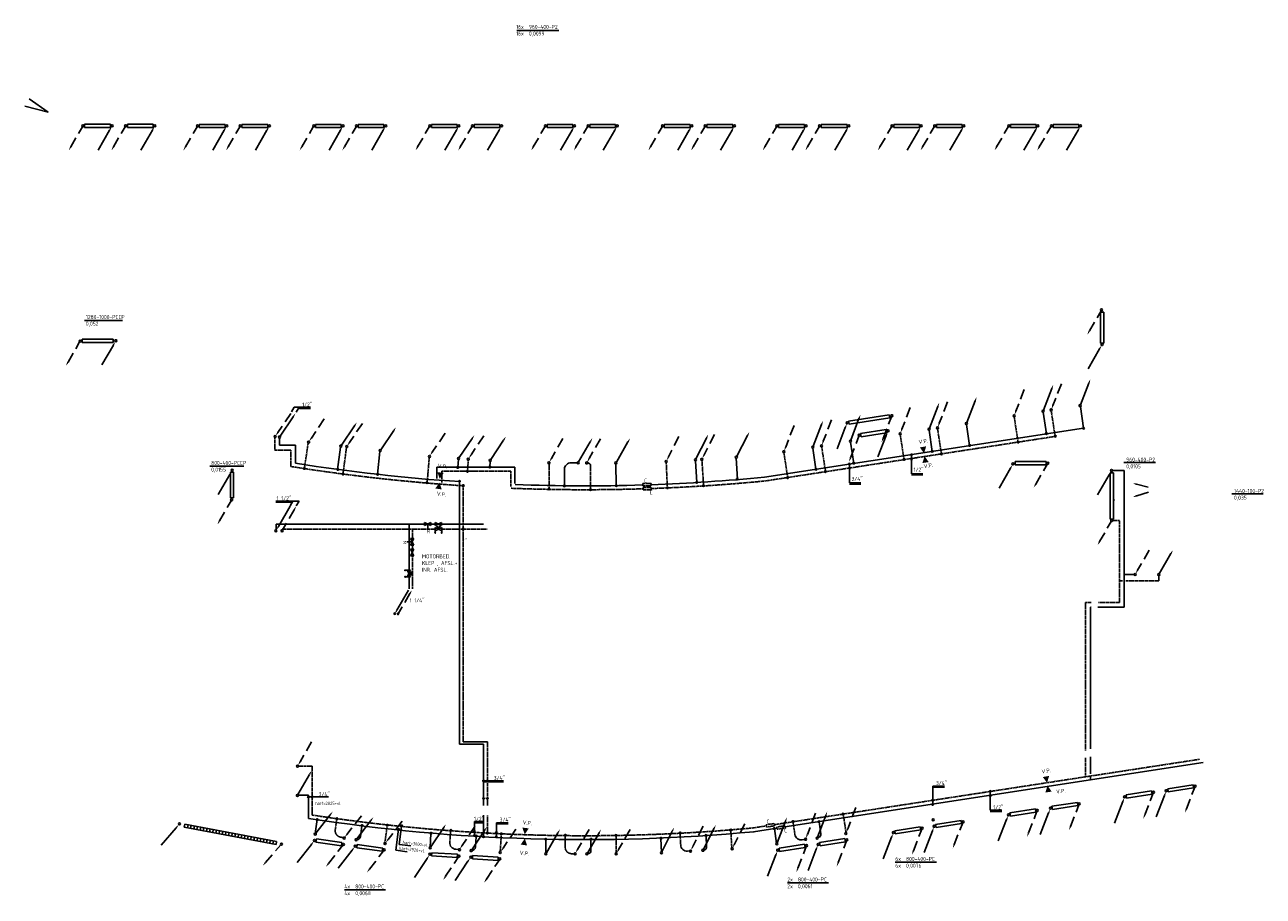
# Model space of a CAD drawing. Extents: x -132501 to 411300, y -42818 to 427495.
# Tile 210 of 256: x 199037 to 237503, y 10881 to 37955. Entities that reach past the tile are written whole.
import ezdxf
from ezdxf.enums import TextEntityAlignment as Align

# ---------------------------------------------------------------- set-up
doc = ezdxf.new("R2010")
doc.units = 0
doc.header["$LTSCALE"] = 50
doc.linetypes.add('DASHED', pattern=[0.75, 0.5, -0.25])
doc.linetypes.add('HIDDEN', pattern=[9.525, 6.35, -3.175])
doc.layers.get('0').update_dxf_attribs({"linetype": 'CONTINUOUS'})
for name, color, linetype in [('54GA', 3, 'CONTINUOUS'), ('56WD', 1, 'CONTINUOUS'), ('57LB', 6, 'CONTINUOUS')]:
    doc.layers.add(name, color=color, linetype=linetype)
doc.styles.add('ISO18', font='iso', dxfattribs={"width": 0.9, "height": 100})
doc.styles.add('ISO25', font='ISO', dxfattribs={"width": 0.9, "height": 125})
doc.styles.add('VU', font='iso', dxfattribs={"height": 0.2})

# ---------------------------------------------------------------- blocks, each defined once
blk = doc.blocks.new('CIRC1MM')
at = {"color": 2, "linetype": 'Continuous'}
for p, q in [((-0.5, 0), (0.5, 0)), ((-0.49, 0.1), (0.49, 0.1)), ((-0.46, 0.2), (0.46, 0.2)), ((-0.4, 0.3), (0.4, 0.3)), ((-0.3, 0.4), (0.3, 0.4)), ((-0.49, -0.1), (0.49, -0.1)), ((-0.46, -0.2), (0.46, -0.2)), ((-0.4, -0.3), (0.4, -0.3)), ((-0.3, -0.4), (0.3, -0.4))]:
    blk.add_line(p, q, dxfattribs=at)
blk.add_circle((0, 0), 0.5, dxfattribs=at)
blk = doc.blocks.new('AFSL')
at = {"color": 2, "linetype": 'Continuous'}
for p, q in [((2.5, 5), (-2.5, -5)), ((-2.5, 5), (2.5, 5)), ((2.5, -5), (-2.5, 5)), ((-2.5, -5), (2.5, -5))]:
    blk.add_line(p, q, dxfattribs=at)
blk = doc.blocks.new('AFSLIH')
at = {"color": 2, "linetype": 'Continuous'}
for p, q in [((2.5, -5), (-2.5, 5)), ((-2.5, 5), (2.5, 5)), ((2.5, 5), (-2.5, -5)), ((0, 0), (-2.5, 0)), ((0, 5), (5, 5)), ((5.1, 5.4), (5.1, 4.6)), ((5.2, 5.5), (5.2, 4.5)), ((5.4, 5.6), (5.4, 4.4)), ((5.5, 5.6), (5.5, 4.4)), ((5.6, 5.6), (5.6, 4.4)), ((5.8, 5.6), (5.8, 4.4)), ((5.9, 5.6), (5.9, 4.4)), ((6, 5.5), (6, 4.5)), ((6.1, 5.4), (6.1, 4.6)), ((-2.5, -5), (2.5, -5)), ((0, -5), (5, -5)), ((5.1, -4.6), (5.1, -5.4)), ((5.2, -4.5), (5.2, -5.5)), ((5.4, -4.4), (5.4, -5.6)), ((5.5, -4.4), (5.5, -5.6)), ((5.6, -4.4), (5.6, -5.6)), ((5.8, -4.4), (5.8, -5.6)), ((5.9, -4.4), (5.9, -5.6)), ((6, -4.5), (6, -5.5)), ((6.1, -4.6), (6.1, -5.4))]:
    blk.add_line(p, q, dxfattribs=at)
for centre in [(5.6, 5), (5.6, -5)]:
    blk.add_circle(centre, 0.625, dxfattribs=at)
blk.add_arc((-5, 0), 2.5, 270, 90, dxfattribs=at)
at = {"color": 2, "linetype": 'Continuous', "style": 'VU'}
blk.add_text('H', height=2.5, dxfattribs=at).set_placement((-5, 0), align=Align.MIDDLE)
blk = doc.blocks.new('CVR2')
at = {"color": 2, "linetype": 'HIDDEN'}
blk.add_line((-376, -653), (-15, -28), dxfattribs=at)
at = {"color": 2, "linetype": 'Continuous'}
blk.add_circle((0, 0), 31.2, dxfattribs=at)
blk.add_solid([(-356, -668), (-399, -643), (-440, -764)], dxfattribs=at)
blk = doc.blocks.new('CVR3')
at = {"color": 2, "linetype": 'HIDDEN'}
blk.add_line((434, 754), (77, 135), dxfattribs=at)
at = {"color": 2, "linetype": 'Continuous'}
blk.add_circle((0, 0), 31.2, dxfattribs=at)
blk.add_solid([(98, 122), (55, 147), (14, 27)], dxfattribs=at)
blk = doc.blocks.new('CV2')
at = {"color": 2, "linetype": 'Continuous'}
blk.add_line((376, 653), (15, 28), dxfattribs=at)
blk.add_circle((0, 0), 31.2, dxfattribs=at)
blk.add_solid([(356, 668), (399, 643), (440, 764)], dxfattribs=at)
blk = doc.blocks.new('CV3')
at = {"color": 2, "linetype": 'Continuous'}
blk.add_line((-434, -754), (-77, -135), dxfattribs=at)
blk.add_circle((0, 0), 31.2, dxfattribs=at)
blk.add_solid([(-98, -122), (-55, -147), (-14, -27)], dxfattribs=at)
blk = doc.blocks.new('RADO800')
at = {"color": 3, "linetype": 'Continuous'}
for p, q in [((54, 52), (854, 52)), ((54, -48), (54, 52)), ((854, 52), (854, -48)), ((854, -48), (54, -48))]:
    blk.add_line(p, q, dxfattribs=at)
at = {"linetype": 'Continuous'}
for name, p in [('CV2', (0, 200)), ('CVR3', (907, 200)), ('CV3', (0, 0)), ('CVR2', (907, 0))]:
    blk.add_blockref(name, p, dxfattribs=at)
blk = doc.blocks.new('RADIATOR')
at = {"layer": '56WD', "color": 3, "linetype": 'Continuous'}
for p, q in [((734, -228), (734, -128)), ((734, -128), (1534, -128)), ((1534, -228), (734, -228)), ((1534, -128), (1534, -228)), ((2060, -128), (2860, -128)), ((2060, -228), (2060, -128)), ((2860, -228), (2060, -228)), ((2860, -128), (2860, -228))]:
    blk.add_line(p, q, dxfattribs=at)
at = {"layer": '56WD', "linetype": 'Continuous'}
for name, p in [('CVR2', (681, -175)), ('CV3', (1588, -175)), ('CVR2', (2007, -175)), ('CV3', (2914, -175))]:
    blk.add_blockref(name, p, dxfattribs=at)
blk = doc.blocks.new('RAD1280')
at = {"color": 3, "linetype": 'Continuous'}
for p, q in [((-578, 101), (702, 101)), ((-578, 1), (-578, 101)), ((702, 1), (-578, 1)), ((702, 101), (702, 1))]:
    blk.add_line(p, q, dxfattribs=at)
at = {"linetype": 'Continuous'}
for name, p in [('CV3', (-630, 54)), ('CVR2', (776, 57))]:
    blk.add_blockref(name, p, dxfattribs=at)

msp = doc.modelspace()

# ---------------------------------------------------------------- linework, layer by layer
at = {"color": 3, "linetype": 'Continuous'}
for p, q in [((234536.7758, 14220.368), (235326.8445, 14346.032)), ((235342.5525, 14247.2734), (234552.4838, 14121.6094)), ((235326.8445, 14346.032), (235342.5525, 14247.2734)), ((233243.0076, 14027.0581), (234033.0763, 14152.7221)), ((233258.7156, 13928.2995), (233243.0076, 14027.0581)), ((234048.7843, 14053.9635), (233258.7156, 13928.2995)), ((234033.0763, 14152.7221), (234048.7843, 14053.9635)), ((234552.4838, 14121.6094), (234536.7758, 14220.368)), ((229635.0691, 13471.0923), (230425.7262, 13592.9994)), ((229650.3075, 13372.2602), (229635.0691, 13471.0923)), ((230440.9646, 13494.1673), (229650.3075, 13372.2602)), ((230425.7262, 13592.9994), (230440.9646, 13494.1673)), ((230939.5484, 13674.6535), (231730.2055, 13796.5607)), ((230954.7868, 13575.8214), (230939.5484, 13674.6535)), ((231745.4439, 13697.7285), (230954.7868, 13575.8214)), ((231730.2055, 13796.5607), (231745.4439, 13697.7285)), ((227328.0498, 13113.5652), (228118.7423, 13235.2428)), ((227343.2595, 13014.7287), (227328.0498, 13113.5652)), ((228133.952, 13136.4062), (227343.2595, 13014.7287)), ((228118.7423, 13235.2428), (228133.952, 13136.4062)), ((226060.4535, 12918.1135), (226851.1459, 13039.7911)), ((226075.6631, 12819.277), (226060.4535, 12918.1135)), ((226866.3556, 12940.9545), (226075.6631, 12819.277)), ((226851.1459, 13039.7911), (226866.3556, 12940.9545))]:
    msp.add_line(p, q, dxfattribs=at)
at = {"color": 2, "linetype": 'Continuous'}
msp.add_circle((227252.0993, 13251.3298), 31.25, dxfattribs=at)
at = {"layer": '54GA', "color": 1, "linetype": 'Continuous'}
for p, q in [((214324.2696, 37777.5266), (215624.2696, 37777.5266)), ((200894.006, 28766.5767), (202074.1235, 28766.5767)), ((204788.6133, 24244.3747), (205841.352, 24244.3747)), ((233177.9938, 24353.4007), (234156.3866, 24353.4007)), ((236524.8881, 23379.3306), (237503.2809, 23379.3306))]:
    msp.add_line(p, q, dxfattribs=at)
at = {"layer": '56WD', "color": 3, "linetype": 'Continuous'}
for p, q in [((199764.9696, 35242.9492), (199037.3255, 35421.9292)), ((200896.9267, 34864.2179), (201696.9267, 34864.2179)), ((200896.9267, 34764.2179), (200896.9267, 34864.2179)), ((201696.9267, 34764.2179), (200896.9267, 34764.2179)), ((201696.9267, 34864.2179), (201696.9267, 34764.2179)), ((202223.2586, 34764.2179), (202223.2586, 34864.2179)), ((202223.2586, 34864.2179), (203023.2586, 34864.2179)), ((203023.2586, 34764.2179), (202223.2586, 34764.2179)), ((203023.2586, 34864.2179), (203023.2586, 34764.2179)), ((232448.5874, 28067.4095), (232448.5874, 29027.4095)), ((232448.5874, 29027.4095), (232548.5874, 29027.4095)), ((232548.5874, 29027.4095), (232548.5874, 28067.4095)), ((200821.4062, 28187.9511), (201781.4062, 28187.9511)), ((200821.4062, 28087.9511), (200821.4062, 28187.9511)), ((201781.4062, 28087.9511), (200821.4062, 28087.9511)), ((201781.4062, 28187.9511), (201781.4062, 28087.9511)), ((232548.5874, 28067.4095), (232448.5874, 28067.4095)), ((224998.7621, 25256.4557), (225789.1914, 25379.8311)), ((225014.184, 25157.652), (224998.7621, 25256.4557)), ((225804.6133, 25281.0274), (225014.184, 25157.652)), ((225789.1914, 25379.8311), (225804.6133, 25281.0274)), ((229797.3209, 24387.0994), (230757.3209, 24387.0994)), ((229797.3209, 24287.0994), (229797.3209, 24387.0994)), ((230757.3209, 24287.0994), (229797.3209, 24287.0994)), ((230757.3209, 24287.0994), (230740.9958, 24287.0994)), ((230746.9435, 24387.0994), (230757.3209, 24387.0994)), ((230757.3209, 24387.0994), (230757.3209, 24287.0994)), ((205423.8345, 23256.4656), (205423.8345, 24056.4656)), ((205423.8345, 24056.4656), (205523.8345, 24056.4656)), ((205523.8345, 24056.4656), (205523.8345, 23256.4656)), ((232750.9802, 22596.8822), (232750.9802, 24036.8822)), ((232750.9802, 24036.8822), (232850.9802, 24036.8822)), ((232850.9802, 24036.8822), (232850.9802, 22596.8822)), ((205523.8345, 23256.4656), (205423.8345, 23256.4656)), ((232850.9802, 22596.8822), (232750.9802, 22596.8822)), ((232850.9802, 22607.2595), (232850.9802, 22596.8822)), ((204009.6565, 13122.9763), (203991.0864, 13024.7157)), ((206859.2148, 12584.4435), (204009.6565, 13122.9763)), ((204107.9171, 13104.4062), (204089.347, 13006.1456)), ((204206.1778, 13085.8362), (204187.6077, 12987.5755)), ((203991.0864, 13024.7157), (206840.6447, 12486.1829)), ((204304.4384, 13067.2661), (204285.8683, 12969.0054)), ((204402.699, 13048.696), (204384.1289, 12950.4353)), ((204402.699, 13048.696), (204384.1289, 12950.4353)), ((204500.9596, 13030.1259), (204482.3895, 12931.8652)), ((204599.2203, 13011.5558), (204580.6502, 12913.2951)), ((204697.4809, 12992.9857), (204678.9108, 12894.725)), ((204795.7415, 12974.4156), (204777.1714, 12876.1549)), ((204894.0022, 12955.8455), (204875.4321, 12857.5848)), ((204992.2628, 12937.2754), (204973.6927, 12839.0147)), ((205090.5234, 12918.7053), (205071.9533, 12820.4447)), ((205188.7841, 12900.1352), (205170.214, 12801.8746)), ((205287.0447, 12881.5651), (205268.4746, 12783.3045)), ((205385.3053, 12862.995), (205366.7352, 12764.7344)), ((205483.566, 12844.4249), (205464.9959, 12746.1643)), ((205581.8266, 12825.8548), (205563.2565, 12727.5942)), ((205680.0872, 12807.2847), (205661.5171, 12709.0241)), ((205778.3478, 12788.7146), (205759.7777, 12690.454)), ((205876.6085, 12770.1445), (205858.0384, 12671.8839)), ((205974.8691, 12751.5744), (205956.299, 12653.3138)), ((206073.1297, 12733.0043), (206054.5596, 12634.7437)), ((206171.3904, 12714.4342), (206152.8203, 12616.1736)), ((206269.651, 12695.8641), (206251.0809, 12597.6035)), ((206367.9116, 12677.294), (206349.3415, 12579.0334)), ((206466.1723, 12658.7239), (206447.6022, 12560.4633)), ((206564.4329, 12640.1538), (206545.8628, 12541.8932)), ((206662.6935, 12621.5837), (206644.1234, 12523.3231)), ((206760.9541, 12603.0136), (206742.3841, 12504.753)), ((206840.6447, 12486.1829), (206859.2148, 12584.4435))]:
    msp.add_line(p, q, dxfattribs=at)
at = {"layer": '56WD', "color": 1, "linetype": 'Continuous'}
for p, q in [((207408.4845, 26069.892), (207321.8546, 25926.0801)), ((207907.1856, 26069.892), (207408.4845, 26069.892)), ((207559.9504, 26069.892), (207470.6518, 25921.65)), ((207907.1856, 26034.892), (207571.443, 26034.892)), ((224650.5398, 24294.8828), (224650.5398, 23721.0778)), ((226576.6649, 24581.0298), (226576.6649, 24007.2248)), ((226576.6649, 24007.2248), (226933.9367, 24007.2248)), ((226576.6649, 23972.2248), (226933.9367, 23972.2248)), ((224650.5398, 23721.0778), (225007.8117, 23721.0778)), ((224650.5398, 23686.0778), (225007.8117, 23686.0778)), ((207558.3653, 23157.4493), (206838.9422, 23157.4493)), ((207346.9518, 23122.4493), (206838.9422, 23122.4493)), ((207368.0352, 23157.4493), (207281.4053, 23013.6374)), ((207558.3653, 23157.4493), (207469.0667, 23009.2072)), ((213911.3017, 14469.3656), (213269.4073, 14469.3656)), ((213911.3017, 14434.3656), (213269.4073, 14434.3656)), ((227239.0931, 14303.5119), (227601.9852, 14303.5119)), ((227239.0931, 14303.5119), (227239.0931, 13735.7377)), ((227239.0931, 14268.5119), (227601.9852, 14268.5119)), ((208474.0762, 13968.0894), (207832.1818, 13968.0894)), ((229026.3194, 14125.8511), (229026.3194, 13552.0461)), ((229026.3194, 13552.0461), (229383.5912, 13552.0461)), ((229026.3194, 13517.0461), (229383.5912, 13517.0461)), ((213008.5618, 13198.0556), (213008.5618, 12769.4418)), ((213008.5618, 13198.0556), (213257.3022, 13198.0556)), ((213008.5618, 13163.0556), (213257.3022, 13163.0556)), ((213688.8648, 13164.6571), (213688.8648, 12736.0433)), ((213688.8648, 13164.6571), (214051.7569, 13164.6571)), ((213688.8648, 13129.6571), (214051.7569, 13129.6571)), ((210640.0886, 12965.9251), (210561.3131, 12308.1761)), ((210738.0407, 13055.7535), (210669.8063, 12486.02)), ((210669.8063, 12486.02), (211024.5431, 12443.5348)), ((210561.3131, 12308.1761), (210916.0499, 12265.6909)), ((226075.6796, 11939.5851), (227355.6731, 11939.5851)), ((222723.3366, 11299.3171), (224003.3302, 11299.3171)), ((208964.1694, 11082.9738), (210244.1629, 11082.9738))]:
    msp.add_line(p, q, dxfattribs=at)
at = {"layer": '56WD', "linetype": 'DASHED'}
for p, q in [((229767.9165, 25779.0099), (229889.3077, 24988.9999)), ((230918.7919, 25957.4402), (231040.4216, 25165.8774)), ((227388.8459, 25398.3586), (227507.9721, 24623.0892)), ((206806.9116, 25127.7393), (206806.9116, 24739.8323)), ((231040.4216, 25165.8774), (222030.154, 23781.3801)), ((226229.049, 25219.9283), (226348.1424, 24444.8724)), ((206806.9116, 24739.8323), (207299.2606, 24739.8323)), ((207299.2606, 24739.8323), (207299.2606, 24232.5905)), ((207838.8334, 24952.2829), (207719.6949, 24167.21)), ((209028.3687, 24815.4863), (208921.7048, 23997.6402)), ((222615.8356, 24660.8467), (222734.346, 23889.5847)), ((223790.5017, 24839.277), (223908.7019, 24070.0335)), ((211600.7388, 24509.181), (211533.7001, 23716.944)), ((212811.0909, 24428.8874), (212789.1897, 24082.9492)), ((215322.0612, 24315.8815), (215321.1791, 23545.5042)), ((216613.5706, 24246.3468), (216611.2073, 23541.9424)), ((218960.9884, 24363.4629), (218996.274, 23567.1682)), ((220070.2301, 24422.9397), (220121.3667, 23630.8344)), ((214135.9696, 24082.9492), (211985.9696, 24082.9492)), ((211985.9696, 24082.9492), (211985.9696, 23732.9492)), ((214135.9696, 23607.9492), (214135.9696, 24082.9492)), ((212656.8198, 22282.9492), (212656.8198, 23588.9192)), ((212656.8198, 15682.9492), (212656.8198, 22332.9492)), ((233035.9696, 22557.9492), (232810.9696, 22557.9492)), ((233035.9696, 20007.9492), (233035.9696, 22557.9492)), ((207032.2044, 22265.5662), (207032.2044, 22289.4033)), ((207032.2044, 22289.4033), (211788.0906, 22289.4033)), ((211077.3433, 20435.0226), (211077.3433, 22257.9492)), ((211987.3378, 22289.4033), (213406.8198, 22289.4033)), ((234259.6907, 20840.1673), (234259.6907, 20682.9492)), ((233135.9696, 20682.9492), (233035.9696, 20682.9492)), ((234259.6907, 20682.9492), (233235.9696, 20682.9492)), ((231985.9696, 20007.9492), (232160.9696, 20007.9492)), ((231985.9696, 15407.9492), (231985.9696, 20007.9492)), ((232385.9696, 20007.9492), (233035.9696, 20007.9492)), ((213406.8198, 13922.3169), (213406.8198, 15632.9492)), ((235519.2068, 15134.736), (222312.7432, 13104.3482)), ((231985.9696, 14591.5292), (231985.9696, 15182.9492)), ((207541.4496, 14924.5004), (207967.6696, 14924.5004)), ((207967.6696, 13402.3027), (207967.6696, 14924.5004)), ((208681.5054, 12941.9634), (208732.1073, 13294.2925)), ((213405.8586, 13389.9999), (213405.8586, 12842.8136)), ((222956.0348, 12800.8006), (222897.8614, 13194.3054)), ((224548.465, 12838.5141), (224458, 13434.1642)), ((208851.5123, 12715.4952), (208955.4216, 12700.8237)), ((210218.4705, 12523.6398), (210295.338, 13074.3124)), ((212239.254, 12553.8378), (212263.749, 12908.9383)), ((213802.8719, 12249.9374), (213838.9418, 12804.7779)), ((215821.9932, 12404.198), (215823.8079, 12760.1377)), ((217401.8001, 12200.5646), (217402.4367, 12756.5759)), ((219409.7258, 12472.9957), (219389.8897, 12828.3868)), ((220998.9929, 12365.8198), (220965.8129, 12920.8406)), ((222064.9023, 13066.2446), (221656.2196, 13003.4129)), ((216021.4464, 12203.1791), (216126.386, 12202.8935))]:
    msp.add_line(p, q, dxfattribs=at)
at = {"layer": '56WD', "linetype": 'Continuous'}
for p, q in [((230668.9895, 25918.7803), (230772.3528, 25246.095)), ((231822.8387, 26091.2629), (231925.4792, 25423.2818)), ((228283.9712, 25535.1552), (228384.7603, 24879.2229)), ((206949.6558, 25112.8702), (206949.6558, 24889.8323)), ((227124.1743, 25359.6987), (227225.377, 24701.0747)), ((206949.6558, 24889.8323), (207449.2606, 24889.8323)), ((207449.2606, 24889.8323), (207449.2606, 24330.3674)), ((208846.9646, 24836.3032), (208754.002, 24140.8257)), ((210069.2121, 24696.5328), (209990.0948, 23989.1095)), ((223510.9609, 24797.6433), (223611.1342, 24145.7183)), ((224685.627, 24984.9951), (224786.8294, 24326.373)), ((212507.7594, 24449.7042), (212491.1641, 24207.9492)), ((213495.0737, 24390.2275), (213485.7229, 24207.9492)), ((217396.7495, 24312.9077), (217408.1738, 23638.5835)), ((219870.9829, 24411.0443), (219911.7205, 23735.1979)), ((221135.3432, 24488.3641), (221170.0026, 23835.2606)), ((214260.9696, 24207.9492), (211835.9696, 24207.9492)), ((211835.9696, 24207.9492), (211835.9696, 23857.9492)), ((214260.9696, 24207.9492), (214260.9696, 23707.9492)), ((215800.9155, 24140.4251), (215800.3793, 23672.1216)), ((233185.9696, 24107.9492), (232810.9696, 24107.9492)), ((233185.9696, 22407.9492), (233185.9696, 24107.9492)), ((206842.4793, 22265.5662), (206842.4793, 22439.4033)), ((206842.4793, 22439.4033), (211452.0469, 22439.4033)), ((210973.2589, 20435.0226), (210973.2589, 22407.9492)), ((211648.3202, 22439.4033), (211785.1168, 22439.4033)), ((211987.3378, 22439.4033), (213286.8198, 22439.4033)), ((233185.9696, 19857.9492), (233185.9696, 22407.9492)), ((233494.9343, 20878.0914), (233185.9696, 20878.0914)), ((232135.9696, 19857.9492), (232160.9696, 19857.9492)), ((232135.9696, 15457.9492), (232135.9696, 19857.9492)), ((232360.9696, 19857.9492), (233185.9696, 19857.9492)), ((212536.8198, 15607.9492), (213285.9696, 15607.9492)), ((212656.8198, 15682.9492), (213410.9696, 15682.9492)), ((213285.9696, 15607.9492), (213285.9696, 15482.9492)), ((213410.9696, 15682.9492), (213410.9696, 15632.9492)), ((232135.9696, 14682.9492), (232135.9696, 15207.9492)), ((232135.9696, 14493.1805), (232135.9696, 14582.9492)), ((207529.5542, 14017.4797), (207847.6696, 14017.4797)), ((213289.8789, 13886.6308), (213289.8789, 13699.279)), ((213405.8586, 13883.657), (213405.8586, 13699.279)), ((208056.182, 12833.3884), (208118.1244, 13264.6783)), ((213283.9312, 13401.8952), (213283.9312, 12729.8078)), ((223763.8708, 12821.4941), (223706.8003, 13197.2633)), ((209461.6497, 12731.2455), (209508.1649, 13064.477)), ((211623.6343, 12399.4674), (211653.619, 12834.1496)), ((213032.8076, 12401.1953), (213054.6348, 12736.949)), ((220216.0991, 12420.1807), (220196.0206, 12756.0435)), ((222387.7049, 12518.2782), (222318.873, 12983.8806)), ((215217.463, 12210.908), (215219.6844, 12646.6175)), ((216623.6616, 12302.4389), (216624.0468, 12638.9011)), ((218818.0702, 12243.2971), (218793.7886, 12678.3352))]:
    msp.add_line(p, q, dxfattribs=at)
at = {"layer": '56WD'}
for p, q in [((231925.4792, 25423.2818), (222015.2389, 23900.4967)), ((216192.1078, 24345.5167), (216001.1938, 24346.0362)), ((212536.8198, 22432.9492), (212536.8198, 23715.4738)), ((212536.8198, 15607.9492), (212536.8198, 22482.9492)), ((213286.8198, 13922.3169), (213286.8198, 15557.9492)), ((235639.2068, 15031.7752), (222645.6089, 13034.1137)), ((207847.6696, 13299.2917), (207847.6696, 14017.4797)), ((222398.2063, 12996.0775), (221670.9172, 12884.2626)), ((212425.4908, 12340.5164), (212530.1989, 12333.5436)), ((223183.6037, 12632.2699), (223287.3786, 12647.8636)), ((219621.0354, 12284.4792), (219725.7981, 12290.5764))]:
    msp.add_line(p, q, dxfattribs=at)
at = {"layer": '56WD', "color": 2, "linetype": 'Continuous'}
for p, q in [((218236.2359, 23631.3507), (218236.6571, 23701.3506)), ((218240.1357, 23508.6776), (218240.5569, 23578.6775)), ((218487.4713, 23631.2902), (218487.8926, 23701.2901)), ((218491.3712, 23508.6171), (218491.7924, 23578.617)), ((206915.495, 22369.995), (207276.8129, 22995.8161)), ((211553.1574, 22439.4033), (211553.1574, 22278.8161)), ((211067.4238, 21890.7615), (210906.8365, 21890.7615)), ((210593.3098, 19764.6532), (210954.6278, 20390.4742)), ((222073.6726, 13030.5278), (222063.4353, 13099.7764)), ((222321.9905, 13068.7047), (222311.7532, 13137.9532)), ((222405.4985, 12962.3398), (222395.2612, 13031.5884)), ((222653.8164, 13000.5167), (222643.5791, 13069.7652))]:
    msp.add_line(p, q, dxfattribs=at)
at = {"layer": '56WD', "color": 2, "linetype": 'DASHED'}
for p, q in [((218487.4713, 23631.2902), (218236.2359, 23631.3507)), ((218487.8926, 23701.2901), (218236.6571, 23701.3506)), ((218491.3712, 23508.6171), (218240.1357, 23508.6776)), ((218491.7924, 23578.617), (218240.5569, 23578.6775)), ((222311.7532, 13137.9532), (222063.4353, 13099.7764)), ((222321.9905, 13068.7047), (222073.6726, 13030.5278)), ((222643.5791, 13069.7652), (222395.2612, 13031.5884)), ((222653.8164, 13000.5167), (222405.4985, 12962.3398))]:
    msp.add_line(p, q, dxfattribs=at)
at = {"layer": '56WD', "color": 2}
for p, q in [((233569.786, 23683.4123), (233933.9901, 23594.0792)), ((233579.1022, 23322.9148), (233935.5972, 23439.2604))]:
    msp.add_line(p, q, dxfattribs=at)
at = {"layer": '56WD', "color": 2, "linetype": 'HIDDEN'}
msp.add_line((210999.9923, 20282.963), (210638.6743, 19657.1419), dxfattribs=at)
at = {"layer": '56WD', "color": 2, "linetype": 'Continuous'}
msp.add_circle((206838.1067, 22234.9516), 31.25, dxfattribs=at)
at = {"layer": '56WD'}
for centre, radius, start, end in [((216427.124, 81545.4929), 57915.2192, 261.0821979, 266.157717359), ((216427.124, 81545.4929), 57915.2192, 272.03951707, 275.536960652), ((216427.124, 81545.4929), 57915.2192, 267.86436105, 271.783037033), ((216438.368, 69016.2081), 56375.3038, 261.23488762, 275.34236439)]:
    msp.add_arc(centre, radius, start, end, dxfattribs=at)
at = {"layer": '56WD', "linetype": 'Continuous'}
for centre, radius, start, end in [((216000.6497, 24146.0369), 200, 89.84410938, 179.93439607), ((209362.6099, 12745.0703), 100, 261.96323415, 352.05352084), ((223153.8845, 12830.0495), 200, 188.40935581, 278.54558428), ((223665.0045, 12806.4787), 100, 278.54558428, 8.63587097), ((212438.7798, 12540.0744), 200, 176.0539497, 266.19017817), ((212933.0183, 12407.6825), 100, 266.19017817, 356.28046485), ((219609.415, 12484.1413), 200, 183.19464462, 273.33087309), ((220116.2773, 12414.2132), 100, 273.33087309, 3.42115978), ((216523.6616, 12302.5534), 100, 269.84410938, 359.93439607)]:
    msp.add_arc(centre, radius, start, end, dxfattribs=at)
at = {"layer": '56WD', "linetype": 'DASHED'}
for centre, radius, start, end in [((216513.5719, 24246.8567), 100, 359.70788091, 89.84410938), ((216427.124, 81545.4929), 58035.2192, 260.950863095, 266.290372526), ((216427.124, 81545.4929), 58035.2192, 267.741246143, 271.784909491), ((216427.124, 81545.4929), 58035.2192, 272.038118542, 275.540270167), ((216438.368, 69016.2081), 56255.3038, 261.33969222, 275.34236439), ((208879.474, 12913.5309), 200, 171.82700568, 261.96323415), ((216021.9906, 12403.1783), 200, 179.70788091, 269.84410938)]:
    msp.add_arc(centre, radius, start, end, dxfattribs=at)
at = {"layer": '56WD', "color": 3, "linetype": 'Continuous'}
for centre, start, end in [((213290.5217, 13923.5188), 150.19881951, 29.80118049), ((213408.0162, 13925.8028), 155.54753345, 24.45246655)]:
    msp.add_arc(centre, 27.5, start, end, dxfattribs=at)
at = {"layer": '56WD', "color": 2, "linetype": 'Continuous'}
for points in [[(226970.1348, 24644.067), (226836.7798, 24823.5564), (227033.7134, 24858.4446)], [(226985.1898, 24551.227), (226915.3896, 24338.7936), (227113.2564, 24367.9268)], [(211927.261, 23846.3244), (211850.7268, 24056.4256), (212049.4214, 24033.6125)], [(211916.993, 23731.5155), (211789.4254, 23547.8677), (211987.3707, 23519.2728)], [(232823.235, 23132.2669), (232866.5363, 23107.2669), (232907.3856, 23228.0201)], [(206935.9014, 22354.9536), (206892.6001, 22379.9536), (206851.7507, 22259.2004)], [(210979.5859, 20298.0044), (211022.8872, 20273.0044), (211063.7366, 20393.7576)], [(210613.7162, 19749.6117), (210570.4149, 19774.6117), (210529.5656, 19653.8586)], [(230789.5011, 14404.9481), (230656.1462, 14584.4376), (230853.0797, 14619.3258)], [(230804.5562, 14315.6435), (230734.756, 14103.2102), (230932.6227, 14132.3434)], [(214567.4896, 12802.783), (214490.9554, 13012.8842), (214689.6501, 12990.0711)], [(214568.3842, 12670.6322), (214440.8167, 12486.9844), (214638.7619, 12458.3894)]]:
    msp.add_solid(points, dxfattribs=at)
at = {"layer": '56WD', "color": 2}
for points in [[(233562.3416, 23653.062), (233577.2304, 23713.7626), (233448.3847, 23713.19)], [(233588.7977, 23293.2068), (233569.4067, 23352.6227), (233460.2705, 23284.1329)]]:
    msp.add_solid(points, dxfattribs=at)
at = {"layer": '57LB', "color": 2, "linetype": 'Continuous'}
msp.add_line((199764.9696, 35242.9492), (199173.5853, 35649.4568), dxfattribs=at)

# ---------------------------------------------------------------- block references
at = {"linetype": 'Continuous'}
for name, p, rotation in [('CVR2', (235386.966, 14302.6509), 9.03744959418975), ('CV3', (233197.7792, 13966.9207), 9.03744959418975), ('CVR2', (234093.1978, 14109.341), 9.03744959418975), ('CV3', (234491.5473, 14160.2305), 9.03744959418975), ('CVR2', (230485.6408, 13549.3331), 8.76510402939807), ('CV3', (230894.0346, 13614.7317), 8.76510402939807), ('CVR2', (231790.1201, 13752.8943), 8.76510402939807), ('CV3', (203840.9587, 13129.2474), 349.1156825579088), ('CV2', (220102.4436, 12308.0639), 3.149173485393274), ('CVR3', (221007.7485, 12357.8727), 3.149173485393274), ('CV3', (227282.5187, 13053.6567), 8.748467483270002), ('CVR2', (228178.6442, 13191.559), 8.748467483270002), ('CV3', (229589.5554, 13411.1705), 8.76510402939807), ('CV2', (218811.4756, 12230.1138), 3.315480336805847), ('CVR3', (219716.6322, 12282.5501), 3.315480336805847), ('CV3', (226014.9223, 12858.205), 8.748467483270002), ('CVR2', (226911.0478, 12996.1074), 8.748467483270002), ('CVR2', (207008.1343, 12499.6828), 349.1156825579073)]:
    msp.add_blockref(name, p, dxfattribs=dict(at, rotation=rotation))
for name, p in [('CV2', (215221.9612, 12200.021)), ('CVR3', (216128.6354, 12200.021)), ('CV2', (216498.0586, 12195.506)), ('CVR3', (217404.7328, 12195.506))]:
    msp.add_blockref(name, p, dxfattribs=at)
at = {"layer": '56WD', "linetype": 'Continuous'}
for name, p in [('CVR2', (200844.3659, 34816.5043)), ('CV3', (201751.0401, 34816.5043)), ('CVR2', (202170.6978, 34816.5043)), ('CV3', (203077.3719, 34816.5043)), ('RADIATOR', (203723.0413, 34988.9869)), ('RADIATOR', (207333.2809, 34988.9869)), ('RADIATOR', (210934.599, 34988.9869)), ('RADIATOR', (214526.9956, 34988.9869)), ('RADIATOR', (218166.9736, 34988.9869)), ('RADIATOR', (221717.7364, 34988.9869)), ('RADIATOR', (225292.29, 34988.9869)), ('RADIATOR', (228917.3988, 34988.9869)), ('CVR2', (232480.057, 29094.8395)), ('CVR2', (200756.9501, 28128.3421)), ('CV3', (201865.258, 28140.2375)), ('CV3', (232495.7917, 28021.2839)), ('CVR3', (215318.5026, 24348.14)), ('CV2', (216225.1767, 24348.14)), ('CVR3', (216490.1194, 24341.6213)), ('CV2', (217396.7936, 24341.6213)), ('CV3', (229730.9423, 24312.4418)), ('CVR2', (230814.5995, 24337.989)), ('CV3', (205478.3613, 24113.8993)), ('CV3', (232791.7175, 24109.1311)), ('CVR2', (205462.6266, 23194.9832)), ('CVR2', (232796.9304, 22552.394)), ('CVR3', (233526.1843, 20878.0914)), ('CV2', (234259.6907, 20871.4173)), ('CVR3', (207510.0591, 14922.4405)), ('CV2', (207504.2081, 14013.8982))]:
    msp.add_blockref(name, p, dxfattribs=at)
for name, p, rotation in [('CV2', (231813.3729, 26122.2972), 8.599387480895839), ('CVR3', (229768.4225, 25808.3751), 8.82590263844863), ('CV2', (230664.3608, 25947.4885), 8.82590263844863), ('CVR3', (230916.8916, 25986.7269), 8.599387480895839), ('CV2', (227123.5144, 25389.7059), 8.862583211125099), ('CVR3', (227386.8738, 25428.454), 8.794430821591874), ('CV2', (228282.8884, 25567.0752), 8.794430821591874), ('CVR3', (206812.9837, 25159.9196), 355.9735882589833), ('CV2', (206950.1697, 25146.8115), 355.9735882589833), ('RAD1280', (225209.0225, 25633.2918), 8.901716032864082), ('CV2', (224680.753, 25015.4441), 9.226145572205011), ('CVR3', (226227.6653, 25250.019), 8.862583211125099), ('CVR3', (207853.8271, 24987.437), 355.9735882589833), ('CV2', (208856.4, 24867.2707), 355.9735882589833), ('CVR3', (209037.4147, 24850.6404), 355.9735882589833), ('CV2', (210075.6737, 24727.5003), 355.9735882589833), ('CVR3', (222615.4693, 24691.3493), 8.759324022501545), ('CV2', (223511.5687, 24829.4215), 8.759324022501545), ('CVR3', (223785.8083, 24870.0756), 9.226145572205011), ('CVR3', (211606.8109, 24544.3351), 355.9735882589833), ('CV2', (212511.2472, 24480.6718), 355.9735882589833), ('CVR3', (212813.054, 24459.4695), 356.5119574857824), ('CV2', (213495.0107, 24422.1503), 356.5119574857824), ('CVR3', (218962.1742, 24390.5447), 3.075595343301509), ('CV2', (219867.5424, 24439.1909), 3.075595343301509), ('CVR3', (220066.0251, 24453.2215), 2.719365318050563), ('CV2', (221138.2132, 24520.0285), 2.719365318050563), ('CVR2', (224954.1884, 25201.207), 8.871518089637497), ('CV3', (225850.0157, 25341.0337), 8.871518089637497), ('CVR2', (207027.8443, 22234.9516), 180), ('RADO800', (208033.806, 12615.6079), 352.1724234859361), ('RADO800', (222423.1614, 12312.2665), 8.897354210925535), ('RADO800', (223676.5583, 12489.7893), 8.897354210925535), ('RADO800', (209301.7586, 12439.4428), 352.4780486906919), ('RADO800', (211618.7081, 12185.5273), 356.3564388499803), ('RADO800', (212888.686, 12098.184), 356.3457828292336)]:
    msp.add_blockref(name, p, dxfattribs=dict(at, rotation=rotation))
for name, p, xscale, yscale, zscale in [('CIRC1MM', (231927.5601, 25418.874), 50, 50, 50), ('CIRC1MM', (229892.4846, 24989.0557), 50, 50, 50), ('CIRC1MM', (230770.0049, 25255.7998), 50, 50, 50), ('CIRC1MM', (231046.2403, 25172.1667), 50, 50, 50), ('CIRC1MM', (226578.6692, 24596.0713), 45, 45, 45), ('CIRC1MM', (227222.4161, 24702.9983), 50, 50, 50), ('CIRC1MM', (227510.7477, 24624.216), 50, 50, 50), ('CIRC1MM', (228382.9012, 24885.7925), 50, 50, 50), ('CIRC1MM', (224652.5441, 24309.9243), 45, 45, 45), ('CIRC1MM', (226347.7622, 24453.0004), 50, 50, 50), ('CIRC1MM', (226578.6692, 24465.2619), 45, 45, 45), ('CIRC1MM', (207719.8799, 24170.1634), 50, 50, 50), ('CIRC1MM', (208760.7233, 24140.4251), 50, 50, 50), ('CIRC1MM', (208924.2844, 23997.6808), 50, 50, 50), ('CIRC1MM', (209994.8661, 23991.7331), 50, 50, 50), ('CIRC1MM', (224652.5441, 24179.115), 45, 45, 45), ('CIRC1MM', (212539.8789, 23768.14), 50, 50, 50), ('CIRC1MM', (212655.8586, 23640.265), 50, 50, 50), ('CIRC1MM', (216609.7368, 23512.3974), 50, 50, 50), ('CIRC1MM', (212539.8789, 22439.4033), 50, 50, 50), ('CIRC1MM', (212655.8586, 22290.7114), 50, 50, 50), ('AFSL', (211072.3047, 21891.9352), 20, 20, 20), ('AFSL', (211072.3047, 21558.8653), 20, 20, 20), ('CIRC1MM', (210530.0239, 19660.0113), 45, 45, 45), ('CIRC1MM', (210632.2338, 19655.963), 45, 45, 45), ('CIRC1MM', (213282.9267, 14467.4475), 45, 45, 45), ('CIRC1MM', (213404.1549, 14464.9431), 45, 45, 45), ('CIRC1MM', (207845.7012, 13966.1713), 45, 45, 45), ('CIRC1MM', (207966.9294, 13963.6669), 45, 45, 45), ('CIRC1MM', (227235.4772, 13862.572), 45, 45, 45), ('CIRC1MM', (229028.3236, 14140.8926), 45, 45, 45), ('CIRC1MM', (229028.3236, 14010.0833), 45, 45, 45), ('CIRC1MM', (227235.4772, 13731.7626), 45, 45, 45), ('CIRC1MM', (210743.2107, 13070.2357), 45, 45, 45), ('CIRC1MM', (210653.7042, 12954.2004), 45, 45, 45), ('CIRC1MM', (213004.9459, 12896.276), 45, 45, 45), ('CIRC1MM', (213004.9459, 12765.4666), 45, 45, 45), ('CIRC1MM', (213283.9312, 12732.7816), 50, 50, 50), ('CIRC1MM', (213405.8586, 12842.8136), 50, 50, 50), ('CIRC1MM', (213685.2489, 12862.8775), 45, 45, 45), ('CIRC1MM', (213685.2489, 12732.0682), 45, 45, 45)]:
    msp.add_blockref(name, p, dxfattribs=dict(at, xscale=xscale, yscale=yscale, zscale=zscale))
for name, p, xscale, yscale, zscale, rotation in [('CIRC1MM', (213483.5564, 24215.8021), 49.99999999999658, 50, 50, 347.3821512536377), ('CIRC1MM', (224784.3269, 24334.7025), 50.00000000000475, 50, 50, 359.7046547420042), ('CIRC1MM', (212486.5543, 24201.7738), 49.99999999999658, 50, 50, 347.3821512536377), ('CIRC1MM', (212788.7019, 24080.5881), 50.00000000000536, 50, 50, 356.2736578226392), ('CIRC1MM', (221163.4972, 23840.9526), 49.99999999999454, 50, 50, 354.4383811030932), ('CIRC1MM', (222731.7118, 23882.9393), 50.00000000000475, 50, 50, 359.7046547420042), ('CIRC1MM', (223609.5326, 24145.4508), 50.00000000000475, 50, 50, 359.7046547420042), ('CIRC1MM', (223903.9737, 24068.538), 49.99999999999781, 50, 50, 8.596161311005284), ('CIRC1MM', (211529.4614, 23730.8985), 49.99999999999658, 50, 50, 347.3821512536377), ('CIRC1MM', (215320.9228, 23530.6875), 49.9999999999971, 50, 50, 351.1084934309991), ('CIRC1MM', (215797.3091, 23628.8757), 49.9999999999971, 50, 50, 351.1084934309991), ('CIRC1MM', (217411.5547, 23636.7244), 49.9999999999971, 50, 50, 351.1084934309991), ('CIRC1MM', (218998.2581, 23569.0159), 49.99999999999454, 50, 50, 354.4383811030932), ('CIRC1MM', (219910.6794, 23739.8383), 50.00000000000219, 50, 50, 3.329887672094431), ('CIRC1MM', (220118.848, 23638.7278), 50.00000000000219, 50, 50, 3.329887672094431), ('AFSL', (211551.9836, 22444.2843), 20, 20, 20, 90), ('AFSLIH', (211887.2944, 22286.6708), 20, 20, 20, 270), ('AFSL', (211885.0535, 22444.2843), 20, 20, 20, 90), ('AFSLIH', (210964.6913, 20906.6244), 20, 20, 20, 180), ('CIRC1MM', (208121.0096, 13261.5437), 49.99999999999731, 50, 50, 163.2276181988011), ('CIRC1MM', (208736.7015, 13292.3813), 50.00000000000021, 50.00000000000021, 50.00000000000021, 172.1191247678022), ('CIRC1MM', (209513.0582, 13077.436), 49.99999999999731, 50, 50, 163.2276181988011), ('CIRC1MM', (210297.6235, 13088.954), 49.99999999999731, 50, 50, 163.2276181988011), ('CIRC1MM', (222897.258, 13200.9161), 49.99999999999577, 50, 50, 188.7014749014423), ('CIRC1MM', (223704.3804, 13197.5631), 50.00000000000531, 50, 50, 179.8099683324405), ('CIRC1MM', (224453.0289, 13432.5116), 50.00000000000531, 50, 50, 179.8099683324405), ('CIRC1MM', (211656.1786, 12838.6621), 49.99999999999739, 50, 50, 167.4545622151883), ('CIRC1MM', (212270.8483, 12926.2127), 50.00000000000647, 50, 50, 176.3460687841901), ('CIRC1MM', (213058.5596, 12750.2333), 49.99999999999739, 50, 50, 167.4545622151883), ('CIRC1MM', (213840.1418, 12819.5481), 49.99999999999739, 50, 50, 167.4545622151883), ('CIRC1MM', (215829.7919, 12777.8295), 50, 50, 50, 180), ('CIRC1MM', (217402.693, 12771.3925), 49.9999999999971, 50, 50, 171.1084934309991), ('CIRC1MM', (218795.7674, 12683.1309), 49.99999999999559, 50, 50, 174.5952571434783), ('CIRC1MM', (219394.7866, 12846.4098), 49.999999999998, 50, 50, 183.4867637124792), ('CIRC1MM', (220198.2637, 12769.7127), 49.99999999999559, 50, 50, 174.5952571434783), ('CIRC1MM', (220965.1676, 12935.6454), 49.99999999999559, 50, 50, 174.5952571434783), ('CIRC1MM', (222315.5582, 12983.8692), 50.00000000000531, 50, 50, 179.8099683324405), ('CIRC1MM', (215221.9513, 12651.284), 49.9999999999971, 50, 50, 171.1084934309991), ('CIRC1MM', (216627.1171, 12652.4085), 49.9999999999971, 50, 50, 171.1084934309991)]:
    msp.add_blockref(name, p, dxfattribs=dict(at, xscale=xscale, yscale=yscale, zscale=zscale, rotation=rotation))

# ---------------------------------------------------------------- texts
at = {"layer": '54GA', "color": 2, "linetype": 'Continuous', "style": 'ISO25', "width": 0.9}
for s, p in [('16x  960-400-P2', (214299.2696, 37827.5266)), ('16x  0,0099', (214299.2696, 37619.1933)), ('1280-1000-PCCP', (200935.6398, 28814.1581)), ('0,052', (200935.6398, 28605.8247)), ('800-400-PCCP', (204827.2732, 24280.0608)), ('960-400-P2', (233249.3659, 24383.1391)), ('0,0105', (233249.3659, 24174.8058)), ('0,0155', (204827.2732, 24071.7274)), ('1440-100-P2', (236596.2602, 23409.069)), ('0,035', (236596.2602, 23200.7357)), ('MOTORBED. ', (211375.3958, 21377.1696)), ('KLEP , AFSL.+', (211375.3958, 21168.8363)), ('INR. AFSL.', (211375.3958, 20960.503))]:
    msp.add_text(s, height=125, dxfattribs=at).set_placement(p)
at = {"layer": '56WD', "color": 2, "linetype": 'Continuous', "width": 0.9}
for s, height, style, p in [('1/2"', 125, 'ISO25', (207651.2448, 26095.027)), ('3/4"', 125, 'ISO25', (224716.9326, 23784.9167)), ('1/2"', 125, 'ISO25', (226643.0576, 24071.0637)), ('1 1/2"', 125, 'ISO25', (206861.2711, 23182.5842)), ('M', 100, 'ISO18', (211520.4451, 22156.8887)), ('1"', 125, 'ISO25', (212632.1, 21851.1505)), ('1 1/4"', 125, 'ISO25', (210993.0893, 20010.3125)), ('3/4"', 125, 'ISO25', (213604.4295, 14494.1907)), ('3/4"', 125, 'ISO25', (227338.3123, 14335.5566)), ('3/4"', 125, 'ISO25', (208167.204, 13992.9145)), ('1/2"', 125, 'ISO25', (229119.9183, 13584.0908)), ('1/2"', 125, 'ISO25', (212989.7119, 13224.5339)), ('3/4"', 125, 'ISO25', (213788.084, 13196.7018)), ('6x  800-400-PC', 125, 'ISO25', (226075.6796, 11978.5952)), ('6x  0,0076', 125, 'ISO25', (226075.6796, 11770.2619)), ('4x  800-400-PC', 125, 'ISO25', (208964.1694, 11121.9839)), ('2x  800-400-PC', 125, 'ISO25', (222723.3366, 11338.3272)), ('2x  0,0061', 125, 'ISO25', (222723.3366, 11129.9939)), ('4x  0,0068', 125, 'ISO25', (208964.1694, 10913.6506))]:
    msp.add_text(s, height=height, dxfattribs=dict(at, style=style)).set_placement(p)
for s, height, rotation, style, p in [('V.P.', 125, 8.72688634, 'ISO25', (226811.6462, 24929.9805)), ('V.P.', 125, 352.13103219, 'ISO25', (211857.0368, 24201.8646)), ('V.P.', 125, 8.72688634, 'ISO25', (226969.443, 24176.4029)), ('C', 125, 0.22150386, 'ISO25', (218274.1519, 23731.0172)), ('C', 125, 0.22150386, 'ISO25', (218448.4516, 23358.896)), ('V.P.', 125, 352.13103219, 'ISO25', (211828.4987, 23332.303)), ('M', 100, 270, 'ISO18', (210784.9092, 21923.4737)), ('V.P.', 125, 8.72688634, 'ISO25', (230631.0125, 14690.8617)), ('V.P.', 125, 8.72688634, 'ISO25', (231084.2115, 14062.9639)), ('V.P.', 125, 352.13103219, 'ISO25', (214497.2655, 13122.0536)), ('C', 125, 8.97563766, 'ISO25', (222095.9782, 13134.8038)), ('C', 125, 8.97563766, 'ISO25', (222634.1836, 12846.0076)), ('V.P.', 125, 352.13103219, 'ISO25', (214404.2533, 12175.0529))]:
    msp.add_text(s, height=height, rotation=rotation, dxfattribs=dict(at, style=style)).set_placement(p)
at = {"layer": '56WD', "color": 1, "linetype": 'Continuous', "style": 'ISO18', "width": 0.9}
msp.add_text('hart=2825+vl.', height=100, dxfattribs=at).set_placement((208056.9935, 13716.4688))
for s, p in [('hart=2920+vl.', (210658.0585, 12328.8631)), ('hart=3000+vl.', (210766.5518, 12506.707))]:
    msp.add_text(s, height=100, rotation=353.17048015, dxfattribs=at).set_placement(p)

doc.saveas('drawing.dxf')
